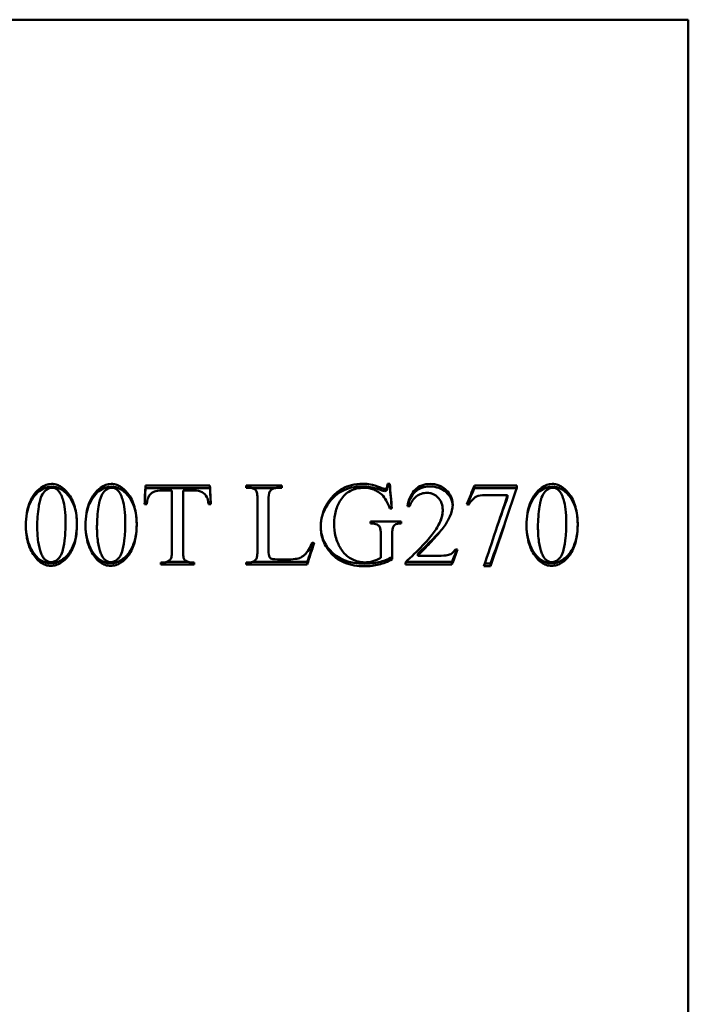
# Model space of a CAD drawing. Header units: millimetres. Extents: x 1682 to 2518, y 991 to 1979.
# Tile 5 of 5: x 2307 to 2518, y 1449 to 1761. Entities that reach past the tile are written whole.
import ezdxf

# ---------------------------------------------------------------- set-up
doc = ezdxf.new("R2010")
doc.units = ezdxf.units.MM
doc.header["$LTSCALE"] = 10
doc.layers.add('Widoczne (ISO)', color=7, linetype='Continuous', lineweight=50)

msp = doc.modelspace()

# ---------------------------------------------------------------- linework, layer by layer
at = {"layer": 'Widoczne (ISO)'}
for p, q in [((2226.5, 1761.15), (2518.5, 1761.15)), ((2518.5, 1441.15), (2518.5, 1761.15)), ((2346.79, 1613.64), (2367.19, 1613.64)), ((2346.79, 1612.86), (2346.79, 1613.64)), ((2346.79, 1612.86), (2367.19, 1612.86)), ((2355.14, 1612.07), (2352.14, 1612.07)), ((2355.14, 1612.07), (2355.14, 1592.98)), ((2358.67, 1592.98), (2358.67, 1612.07)), ((2362.19, 1612.07), (2358.67, 1612.07)), ((2367.19, 1612.86), (2367.19, 1613.64)), ((2378.63, 1613.64), (2389.92, 1613.64)), ((2378.63, 1613.64), (2378.63, 1612.97)), ((2379.57, 1612.97), (2378.63, 1612.97)), ((2380.5, 1612.86), (2388.04, 1612.86)), ((2389.92, 1612.97), (2389.92, 1613.64)), ((2423.4, 1614.21), (2424.07, 1614.21)), ((2423.4, 1613.39), (2423.4, 1614.21)), ((2423.4, 1613.39), (2424.07, 1613.39)), ((2424.07, 1613.39), (2424.07, 1614.21)), ((2450.87, 1612.86), (2450.87, 1613.64)), ((2450.87, 1613.64), (2464.27, 1613.64)), ((2450.87, 1612.86), (2464.24, 1612.86)), ((2464.27, 1612.94), (2464.27, 1613.64)), ((2382.2, 1609.21), (2382.2, 1593.09)), ((2385.74, 1593.11), (2385.74, 1608.81)), ((2461.35, 1610.64), (2454.46, 1610.64)), ((2461.35, 1610.05), (2461.35, 1610.64)), ((2347.19, 1607.79), (2346.5, 1607.79)), ((2367.46, 1607.79), (2366.76, 1607.79)), ((2424.73, 1606.34), (2424.07, 1606.34)), ((2430.38, 1607.09), (2429.71, 1607.09)), ((2417.95, 1602.29), (2427.63, 1602.29)), ((2417.95, 1602.29), (2417.95, 1601.62)), ((2417.95, 1602.22), (2427.63, 1602.22)), ((2425.2, 1600.69), (2425.2, 1600.66)), ((2427.63, 1601.62), (2427.16, 1601.62)), ((2427.63, 1601.62), (2427.63, 1602.29)), ((2421.23, 1597.94), (2421.23, 1590.72)), ((2424.83, 1598.14), (2424.83, 1597.94)), ((2424.83, 1590.29), (2424.83, 1597.94)), ((2444.82, 1593.45), (2445.5, 1593.45)), ((2457.6, 1593.09), (2457.6, 1593.09)), ((2389.6, 1590.25), (2391.41, 1590.25)), ((2432.92, 1592.04), (2432.92, 1591.43)), ((2432.92, 1591.43), (2439.45, 1591.43)), ((2351.61, 1589.33), (2352.48, 1589.33)), ((2351.61, 1589.33), (2351.61, 1588.66)), ((2362.19, 1588.66), (2351.61, 1588.66)), ((2360.35, 1589.44), (2353.45, 1589.44)), ((2361.33, 1589.33), (2362.19, 1589.33)), ((2362.19, 1588.66), (2362.19, 1589.33)), ((2378.63, 1589.33), (2379.57, 1589.33)), ((2378.63, 1589.33), (2378.63, 1588.66)), ((2397.97, 1588.66), (2378.63, 1588.66)), ((2397.97, 1589.44), (2380.49, 1589.44)), ((2397.97, 1589.44), (2397.97, 1588.66)), ((2429, 1589.33), (2429, 1588.66)), ((2443.74, 1588.66), (2429, 1588.66)), ((2443.74, 1589.44), (2429.11, 1589.44)), ((2443.74, 1589.44), (2443.74, 1588.66)), ((2455.94, 1588.15), (2453.87, 1588.15)), ((2455.94, 1588.97), (2454.14, 1588.97)), ((2455.94, 1588.97), (2455.94, 1588.15))]:
    msp.add_line(p, q, dxfattribs=at)
msp.add_ellipse((106.56, 1602.76), major_axis=(2337.41, 4.86), ratio=0.059241, start_param=6.255648, end_param=6.283062, dxfattribs=at)
for points, knots in [([(2308.94, 1601.01), (2308.94, 1602.33), (2309.03, 1603.67), (2309.55, 1606.66), (2309.99, 1607.78), (2310.62, 1609.3), (2311.11, 1610.22), (2312.27, 1611.77), (2312.91, 1612.42), (2313.66, 1612.94)], [-0.9133736, -0.9133736, -0.9133736, -0.9133736, -0.7686927, -0.7686927, -0.5821444, -0.5821444, -0.2738913, -0.2738913, 0, 0, 0, 0]), ([(2308.94, 1601.15), (2308.95, 1603.76), (2309.38, 1606.01), (2311.08, 1609.83), (2312.23, 1611.27), (2313.66, 1612.21)], [0.016786, 0.016786, 0.016786, 0.016786, 1, 1, 2, 2, 2, 2]), ([(2314.84, 1611.8), (2314.35, 1611.24), (2313.99, 1610.54), (2313.28, 1608.67), (2313.1, 1607.47), (2312.72, 1604.86), (2312.55, 1602.7), (2312.55, 1600.54)], [-0.875105, -0.875105, -0.875105, -0.875105, -0.7906515, -0.7906515, -0.6496498, -0.6496498, 0, 0, 0, 0]), ([(2317.09, 1614.15), (2317.56, 1614.15), (2318.03, 1614.09), (2318.96, 1613.84), (2319.4, 1613.66), (2320.77, 1612.88), (2321.58, 1612.09), (2322.25, 1611.23)], [-0.6157738, -0.6157738, -0.6157738, -0.6157738, -0.4732199, -0.4732199, -0.3285587, -0.3285587, 0, 0, 0, 0]), ([(2320.62, 1609.32), (2320.43, 1609.93), (2320.18, 1610.57), (2319.6, 1611.56), (2319.29, 1611.99), (2318.91, 1612.31)], [-0.3461513, -0.3461513, -0.3461513, -0.3461513, -0.1519097, -0.1519097, 0, 0, 0, 0]), ([(2327.83, 1601.01), (2327.83, 1602.33), (2327.92, 1603.67), (2328.45, 1606.66), (2328.88, 1607.78), (2329.51, 1609.3), (2330, 1610.22), (2331.17, 1611.77), (2331.8, 1612.42), (2332.55, 1612.94)], [-0.9133736, -0.9133736, -0.9133736, -0.9133736, -0.7686926, -0.7686926, -0.5821444, -0.5821444, -0.2738913, -0.2738913, 0, 0, 0, 0]), ([(2327.83, 1601.15), (2327.85, 1603.76), (2328.27, 1606.01), (2329.98, 1609.83), (2331.12, 1611.27), (2332.55, 1612.21)], [0.016786, 0.016786, 0.016786, 0.016786, 1, 1, 2, 2, 2, 2]), ([(2333.73, 1611.8), (2333.24, 1611.24), (2332.88, 1610.54), (2332.18, 1608.67), (2331.99, 1607.47), (2331.61, 1604.86), (2331.45, 1602.7), (2331.45, 1600.54)], [-0.875105, -0.875105, -0.875105, -0.875105, -0.7906515, -0.7906515, -0.6496498, -0.6496498, 0, 0, 0, 0]), ([(2335.98, 1614.15), (2336.46, 1614.15), (2336.92, 1614.09), (2337.85, 1613.84), (2338.29, 1613.66), (2339.67, 1612.88), (2340.47, 1612.09), (2341.15, 1611.23)], [-0.6157738, -0.6157738, -0.6157738, -0.6157738, -0.4732199, -0.4732199, -0.3285587, -0.3285587, 0, 0, 0, 0]), ([(2339.51, 1609.32), (2339.32, 1609.93), (2339.07, 1610.57), (2338.5, 1611.56), (2338.19, 1611.99), (2337.8, 1612.31)], [-0.3461513, -0.3461513, -0.3461513, -0.3461513, -0.1519097, -0.1519097, 0, 0, 0, 0]), ([(2346.5, 1607.79), (2346.55, 1608.76), (2346.59, 1609.74), (2346.69, 1611.69), (2346.74, 1612.66), (2346.79, 1613.64)], [-0.5869432, -0.5869432, -0.5869432, -0.5869432, -0.2934716, -0.2934716, 0, 0, 0, 0]), ([(2346.52, 1607.79), (2346.56, 1608.56), (2346.6, 1609.34), (2346.69, 1611.03), (2346.74, 1611.94), (2346.79, 1612.86)], [-0.5087326, -0.5087326, -0.5087326, -0.5087326, -0.2751515, -0.2751515, 0, 0, 0, 0]), ([(2349.64, 1611.8), (2349, 1611.57), (2348.46, 1611.13), (2348.01, 1610.47), (2347.56, 1609.81), (2347.29, 1608.92), (2347.19, 1607.79)], [0, 0, 0, 0, 1, 1, 1, 2, 2, 2, 2]), ([(2366.21, 1609.99), (2365.83, 1610.7), (2365.32, 1611.22), (2364.69, 1611.56), (2364.05, 1611.9), (2363.22, 1612.07), (2362.19, 1612.07)], [0, 0, 0, 0, 1, 1, 1, 2, 2, 2, 2]), ([(2367.19, 1613.64), (2367.23, 1612.66), (2367.28, 1611.69), (2367.37, 1609.74), (2367.41, 1608.76), (2367.46, 1607.79)], [-0.5868472, -0.5868472, -0.5868472, -0.5868472, -0.2934236, -0.2934236, 0, 0, 0, 0]), ([(2367.19, 1612.86), (2367.23, 1611.94), (2367.28, 1611.03), (2367.36, 1609.34), (2367.4, 1608.56), (2367.43, 1607.79)], [-0.5502007, -0.5502007, -0.5502007, -0.5502007, -0.2751003, -0.2751003, -0.0415627, -0.0415627, -0.0415627, -0.0415627]), ([(2382.2, 1609.21), (2382.2, 1609.81), (2382.18, 1610.53), (2382.04, 1611.33), (2381.99, 1611.55), (2381.86, 1611.9), (2381.79, 1612.04), (2381.69, 1612.15)], [-0.2621037, -0.2621037, -0.2621037, -0.2621037, -0.0999427, -0.0999427, -0.0434947, -0.0434947, 0, 0, 0, 0]), ([(2389.92, 1612.97), (2388.59, 1612.98), (2387.66, 1612.86), (2387.12, 1612.6), (2386.59, 1612.34), (2386.23, 1612.01), (2386.03, 1611.62), (2385.83, 1611.23), (2385.74, 1610.29), (2385.74, 1608.81)], [0, 0, 0, 0, 1, 1, 1, 2, 2, 2, 3, 3, 3, 3]), ([(2403.83, 1607.09), (2404.44, 1608.25), (2405.17, 1609.31), (2406.92, 1611.18), (2407.89, 1611.96), (2408.98, 1612.6)], [-0.7688621, -0.7688621, -0.7688621, -0.7688621, -0.3780903, -0.3780903, 0, 0, 0, 0]), ([(2415.82, 1612.9), (2415.07, 1612.9), (2414.31, 1612.83), (2412.89, 1612.52), (2412.23, 1612.28), (2411, 1611.64), (2410.44, 1611.25), (2409.41, 1610.29), (2408.95, 1609.74), (2408.55, 1609.13)], [-0.8603733, -0.8603733, -0.8603733, -0.8603733, -0.6338336, -0.6338336, -0.4237784, -0.4237784, -0.2170422, -0.2170422, 0, 0, 0, 0]), ([(2408.98, 1612.6), (2409.92, 1613.15), (2410.92, 1613.54), (2413.12, 1614.09), (2414.3, 1614.21), (2415.47, 1614.21)], [-0.6796182, -0.6796182, -0.6796182, -0.6796182, -0.3528207, -0.3528207, 0, 0, 0, 0]), ([(2415.47, 1614.21), (2416.39, 1614.21), (2417.21, 1614.13), (2417.96, 1613.98), (2418.7, 1613.83), (2419.75, 1613.51), (2421.11, 1613.01)], [0, 0, 0, 0, 1, 1, 1, 2, 2, 2, 2]), ([(2415.47, 1613.39), (2416.39, 1613.39), (2417.21, 1613.32), (2418.7, 1613.04), (2419.75, 1612.74), (2421.11, 1612.26)], [0, 0, 0, 0, 1, 1, 2, 2, 2, 2]), ([(2421.54, 1610.76), (2421.17, 1611.12), (2420.78, 1611.43), (2419.92, 1611.97), (2419.47, 1612.19), (2417.98, 1612.75), (2416.91, 1612.9), (2415.82, 1612.9)], [-0.6294153, -0.6294153, -0.6294153, -0.6294153, -0.4769758, -0.4769758, -0.3254456, -0.3254456, 0, 0, 0, 0]), ([(2422.5, 1612.62), (2422.73, 1612.62), (2422.93, 1612.73), (2423.09, 1612.94), (2423.26, 1613.16), (2423.36, 1613.58), (2423.4, 1614.21)], [0, 0, 0, 0, 1, 1, 1, 2, 2, 2, 2]), ([(2422.5, 1611.9), (2422.73, 1611.9), (2422.93, 1612), (2423.26, 1612.41), (2423.36, 1612.81), (2423.4, 1613.39)], [0, 0, 0, 0, 1, 1, 2, 2, 2, 2]), ([(2429.71, 1607.09), (2429.85, 1608.09), (2430.09, 1609.09), (2431.02, 1611.2), (2431.65, 1611.91), (2432.7, 1612.92), (2433.4, 1613.37), (2435.04, 1614.01), (2435.93, 1614.15), (2436.84, 1614.15)], [-0.8432193, -0.8432193, -0.8432193, -0.8432193, -0.7056979, -0.7056979, -0.528401, -0.528401, -0.2716248, -0.2716248, 0, 0, 0, 0]), ([(2429.77, 1607.09), (2430.12, 1609.04), (2430.89, 1610.55), (2433.35, 1612.76), (2434.93, 1613.33), (2436.84, 1613.33)], [0.058919, 0.058919, 0.058919, 0.058919, 1, 1, 2, 2, 2, 2]), ([(2436.84, 1614.15), (2437.8, 1614.15), (2438.74, 1614), (2440.75, 1613.23), (2441.5, 1612.61), (2442.57, 1611.59), (2443.1, 1610.89), (2443.63, 1609.69), (2443.75, 1609.3), (2443.93, 1608.46), (2443.97, 1608.03), (2443.97, 1607.6)], [-0.8420061, -0.8420061, -0.8420061, -0.8420061, -0.6998189, -0.6998189, -0.5219096, -0.5219096, -0.2558191, -0.2558191, -0.1295644, -0.1295644, 0, 0, 0, 0]), ([(2436.84, 1613.33), (2438.87, 1613.33), (2440.56, 1612.73), (2443.23, 1610.34), (2443.91, 1608.97), (2443.96, 1607.39)], [0, 0, 0, 0, 1, 1, 1.962445, 1.962445, 1.962445, 1.962445]), ([(2467.33, 1601.01), (2467.33, 1602.33), (2467.43, 1603.67), (2467.95, 1606.66), (2468.38, 1607.78), (2469.01, 1609.3), (2469.51, 1610.22), (2470.67, 1611.77), (2471.3, 1612.42), (2472.05, 1612.94)], [-0.9133735, -0.9133735, -0.9133735, -0.9133735, -0.7686926, -0.7686926, -0.5821444, -0.5821444, -0.2738913, -0.2738913, 0, 0, 0, 0]), ([(2467.33, 1601.15), (2467.35, 1603.76), (2467.78, 1606.01), (2469.48, 1609.83), (2470.62, 1611.27), (2472.05, 1612.21)], [0.016786, 0.016786, 0.016786, 0.016786, 1, 1, 2, 2, 2, 2]), ([(2473.24, 1611.8), (2472.74, 1611.24), (2472.38, 1610.54), (2471.68, 1608.67), (2471.5, 1607.47), (2471.11, 1604.86), (2470.95, 1602.7), (2470.95, 1600.54)], [-0.8751049, -0.8751049, -0.8751049, -0.8751049, -0.7906515, -0.7906515, -0.6496498, -0.6496498, 0, 0, 0, 0]), ([(2475.48, 1614.15), (2475.96, 1614.15), (2476.43, 1614.09), (2477.35, 1613.84), (2477.79, 1613.66), (2479.17, 1612.88), (2479.97, 1612.09), (2480.65, 1611.23)], [-0.6157738, -0.6157738, -0.6157738, -0.6157738, -0.4732199, -0.4732199, -0.3285587, -0.3285587, 0, 0, 0, 0]), ([(2479.02, 1609.32), (2478.82, 1609.93), (2478.57, 1610.57), (2478, 1611.56), (2477.69, 1611.99), (2477.3, 1612.31)], [-0.3461513, -0.3461513, -0.3461513, -0.3461513, -0.1519097, -0.1519097, 0, 0, 0, 0]), ([(2321.5, 1602.19), (2321.5, 1603.49), (2321.44, 1604.83), (2321.15, 1607.19), (2320.94, 1608.28), (2320.62, 1609.32)], [-0.7148698, -0.7148698, -0.7148698, -0.7148698, -0.3245472, -0.3245472, 0, 0, 0, 0]), ([(2322.25, 1611.23), (2323.26, 1609.96), (2323.95, 1608.51), (2324.92, 1605.17), (2325.11, 1603.26), (2325.11, 1601.4)], [-1.046351, -1.046351, -1.046351, -1.046351, -0.560424, -0.560424, 0, 0, 0, 0]), ([(2340.39, 1602.19), (2340.39, 1603.49), (2340.33, 1604.83), (2340.04, 1607.19), (2339.83, 1608.28), (2339.51, 1609.32)], [-0.7148698, -0.7148698, -0.7148698, -0.7148698, -0.3245472, -0.3245472, 0, 0, 0, 0]), ([(2341.15, 1611.23), (2342.15, 1609.96), (2342.84, 1608.51), (2343.81, 1605.17), (2344.01, 1603.26), (2344.01, 1601.4)], [-1.046351, -1.046351, -1.046351, -1.046351, -0.560424, -0.560424, 0, 0, 0, 0]), ([(2408.55, 1609.13), (2407.84, 1608.05), (2407.33, 1606.89), (2406.62, 1604.31), (2406.47, 1602.92), (2406.47, 1601.54)], [-0.8030423, -0.8030423, -0.8030423, -0.8030423, -0.4158962, -0.4158962, 0, 0, 0, 0]), ([(2424.07, 1606.34), (2423.78, 1607.22), (2423.41, 1608.11), (2422.56, 1609.59), (2422.1, 1610.23), (2421.54, 1610.76)], [-0.5126081, -0.5126081, -0.5126081, -0.5126081, -0.2331347, -0.2331347, 0, 0, 0, 0]), ([(2435.88, 1611.34), (2435.28, 1611.34), (2434.69, 1611.25), (2433.43, 1610.84), (2432.91, 1610.51), (2432.06, 1609.88), (2431.64, 1609.44), (2430.9, 1608.36), (2430.61, 1607.74), (2430.38, 1607.09)], [-0.6278595, -0.6278595, -0.6278595, -0.6278595, -0.5209175, -0.5209175, -0.3916357, -0.3916357, -0.2049285, -0.2049285, 0, 0, 0, 0]), ([(2440.82, 1605.91), (2440.82, 1606.66), (2440.71, 1607.4), (2440.12, 1608.95), (2439.65, 1609.5), (2438.9, 1610.29), (2438.37, 1610.68), (2437.47, 1611.08), (2437.17, 1611.18), (2436.53, 1611.3), (2436.21, 1611.34), (2435.88, 1611.34)], [-0.6275107, -0.6275107, -0.6275107, -0.6275107, -0.5217877, -0.5217877, -0.394256, -0.394256, -0.1940315, -0.1940315, -0.098474, -0.098474, 0, 0, 0, 0]), ([(2451.5, 1610.15), (2450.98, 1609.86), (2450.51, 1609.5), (2449.67, 1608.61), (2449.31, 1608.08), (2449.01, 1607.52)], [-0.3698199, -0.3698199, -0.3698199, -0.3698199, -0.1905233, -0.1905233, 0, 0, 0, 0]), ([(2479.89, 1602.19), (2479.89, 1603.49), (2479.83, 1604.83), (2479.54, 1607.19), (2479.34, 1608.28), (2479.02, 1609.32)], [-0.7148698, -0.7148698, -0.7148698, -0.7148698, -0.3245472, -0.3245472, 0, 0, 0, 0]), ([(2480.65, 1611.23), (2481.65, 1609.96), (2482.34, 1608.51), (2483.32, 1605.17), (2483.51, 1603.26), (2483.51, 1601.4)], [-1.046351, -1.046351, -1.046351, -1.046351, -0.560424, -0.560424, 0, 0, 0, 0]), ([(2402.24, 1600.76), (2402.24, 1601.86), (2402.37, 1602.94), (2402.91, 1605.08), (2403.31, 1606.11), (2403.83, 1607.09)], [-0.6625063, -0.6625063, -0.6625063, -0.6625063, -0.3338565, -0.3338565, 0, 0, 0, 0]), ([(2429, 1589.33), (2430.87, 1591.04), (2432.81, 1592.89), (2436.19, 1596.46), (2437.33, 1597.85), (2438.95, 1600.14), (2439.67, 1601.36), (2440.56, 1603.68), (2440.82, 1604.78), (2440.82, 1605.91)], [-1.637857, -1.637857, -1.637857, -1.637857, -1.179854, -1.179854, -0.746316, -0.746316, -0.337818, -0.337818, 0, 0, 0, 0]), ([(2443.09, 1603.81), (2442.6, 1602.73), (2441.97, 1601.7), (2440.5, 1599.59), (2439.59, 1598.5), (2438.66, 1597.47)], [-0.770881, -0.770881, -0.770881, -0.770881, -0.4167522, -0.4167522, 0, 0, 0, 0]), ([(2310.94, 1592.45), (2310.25, 1593.68), (2309.76, 1594.99), (2309.08, 1597.88), (2308.94, 1599.45), (2308.94, 1601.01)], [-0.8904534, -0.8904534, -0.8904534, -0.8904534, -0.4675189, -0.4675189, 0, 0, 0, 0]), ([(2312.55, 1600.54), (2312.55, 1598.99), (2312.64, 1597.39), (2313.06, 1594.6), (2313.36, 1593.32), (2313.82, 1592.13)], [-0.8485378, -0.8485378, -0.8485378, -0.8485378, -0.3835048, -0.3835048, 0, 0, 0, 0]), ([(2325.11, 1601.4), (2325.11, 1599.32), (2324.9, 1597.18), (2323.81, 1593.65), (2323.13, 1592.34), (2321.79, 1590.51), (2321.07, 1589.82), (2319.59, 1588.92), (2319.05, 1588.66), (2317.97, 1588.32), (2317.44, 1588.24), (2316.9, 1588.24)], [-1.524579, -1.524579, -1.524579, -1.524579, -1.051679, -1.051679, -0.680454, -0.680454, -0.340463, -0.340463, -0.161347, -0.161347, 0, 0, 0, 0]), ([(2325.11, 1601.15), (2325.09, 1598.53), (2324.67, 1596.3), (2323.02, 1592.55), (2321.96, 1591.17), (2319.37, 1589.47), (2318.12, 1589.04), (2316.9, 1589.04)], [0.028289, 0.028289, 0.028289, 0.028289, 1, 1, 2, 2, 3, 3, 3, 3]), ([(2320.64, 1593.27), (2320.97, 1594.48), (2321.16, 1595.83), (2321.45, 1598.75), (2321.5, 1600.51), (2321.5, 1602.19)], [-0.8838099, -0.8838099, -0.8838099, -0.8838099, -0.505139, -0.505139, 0, 0, 0, 0]), ([(2329.83, 1592.45), (2329.14, 1593.68), (2328.65, 1594.99), (2327.98, 1597.88), (2327.83, 1599.45), (2327.83, 1601.01)], [-0.8904534, -0.8904534, -0.8904534, -0.8904534, -0.4675189, -0.4675189, 0, 0, 0, 0]), ([(2331.45, 1600.54), (2331.45, 1598.99), (2331.53, 1597.39), (2331.95, 1594.6), (2332.25, 1593.32), (2332.71, 1592.13)], [-0.8485378, -0.8485378, -0.8485378, -0.8485378, -0.3835048, -0.3835048, 0, 0, 0, 0]), ([(2344.01, 1601.4), (2344.01, 1599.32), (2343.79, 1597.18), (2342.7, 1593.65), (2342.02, 1592.34), (2340.69, 1590.51), (2339.97, 1589.82), (2338.49, 1588.92), (2337.94, 1588.66), (2336.86, 1588.32), (2336.33, 1588.24), (2335.8, 1588.24)], [-1.524579, -1.524579, -1.524579, -1.524579, -1.051679, -1.051679, -0.680454, -0.680454, -0.340463, -0.340463, -0.161347, -0.161347, 0, 0, 0, 0]), ([(2344.01, 1601.15), (2343.98, 1598.53), (2343.56, 1596.3), (2341.91, 1592.55), (2340.85, 1591.17), (2338.26, 1589.47), (2337.01, 1589.04), (2335.8, 1589.04)], [0.028289, 0.028289, 0.028289, 0.028289, 1, 1, 2, 2, 3, 3, 3, 3]), ([(2339.53, 1593.27), (2339.86, 1594.48), (2340.06, 1595.83), (2340.34, 1598.75), (2340.39, 1600.51), (2340.39, 1602.19)], [-0.8838099, -0.8838099, -0.8838099, -0.8838099, -0.505139, -0.505139, 0, 0, 0, 0]), ([(2405.06, 1592.72), (2404.14, 1593.85), (2403.42, 1595.1), (2402.46, 1597.86), (2402.24, 1599.29), (2402.24, 1600.76)], [-0.8775172, -0.8775172, -0.8775172, -0.8775172, -0.440317, -0.440317, 0, 0, 0, 0]), ([(2406.47, 1601.54), (2406.47, 1600.19), (2406.61, 1598.86), (2407.34, 1595.99), (2407.9, 1594.82), (2408.67, 1593.48), (2409.03, 1592.95), (2410.09, 1591.69), (2410.93, 1590.95), (2412.78, 1590), (2413.42, 1589.75), (2414.74, 1589.42), (2415.4, 1589.33), (2416.07, 1589.33)], [-1.762737, -1.762737, -1.762737, -1.762737, -1.455747, -1.455747, -1.086084, -1.086084, -0.823412, -0.823412, -0.408537, -0.408537, -0.200309, -0.200309, 0, 0, 0, 0]), ([(2421.23, 1597.94), (2421.23, 1599.21), (2421.14, 1600.04), (2420.95, 1600.42), (2420.76, 1600.81), (2420.46, 1601.11), (2420.06, 1601.31), (2419.66, 1601.52), (2418.95, 1601.62), (2417.95, 1601.62)], [0, 0, 0, 0, 1, 1, 1, 2, 2, 2, 3, 3, 3, 3]), ([(2421.23, 1598.14), (2421.23, 1599.33), (2421.14, 1600.11), (2420.8, 1600.75), (2420.6, 1600.97), (2420.33, 1601.15)], [0, 0, 0, 0, 1, 1, 1.759385, 1.759385, 1.759385, 1.759385]), ([(2469.33, 1592.45), (2468.64, 1593.68), (2468.15, 1594.99), (2467.48, 1597.88), (2467.33, 1599.45), (2467.33, 1601.01)], [-0.8904534, -0.8904534, -0.8904534, -0.8904534, -0.4675189, -0.4675189, 0, 0, 0, 0]), ([(2470.95, 1600.54), (2470.95, 1598.99), (2471.03, 1597.39), (2471.45, 1594.6), (2471.75, 1593.32), (2472.21, 1592.13)], [-0.8485378, -0.8485378, -0.8485378, -0.8485378, -0.3835048, -0.3835048, 0, 0, 0, 0]), ([(2483.51, 1601.4), (2483.51, 1599.32), (2483.3, 1597.18), (2482.2, 1593.65), (2481.52, 1592.34), (2480.19, 1590.51), (2479.47, 1589.82), (2477.99, 1588.92), (2477.45, 1588.66), (2476.36, 1588.32), (2475.84, 1588.24), (2475.3, 1588.24)], [-1.52458, -1.52458, -1.52458, -1.52458, -1.051679, -1.051679, -0.680454, -0.680454, -0.340463, -0.340463, -0.161347, -0.161347, 0, 0, 0, 0]), ([(2483.51, 1601.15), (2483.48, 1598.53), (2483.07, 1596.3), (2481.42, 1592.55), (2480.35, 1591.17), (2477.76, 1589.47), (2476.51, 1589.04), (2475.3, 1589.04)], [0.028289, 0.028289, 0.028289, 0.028289, 1, 1, 2, 2, 3, 3, 3, 3]), ([(2479.04, 1593.27), (2479.36, 1594.48), (2479.56, 1595.83), (2479.84, 1598.75), (2479.89, 1600.51), (2479.89, 1602.19)], [-0.8838099, -0.8838099, -0.8838099, -0.8838099, -0.505139, -0.505139, 0, 0, 0, 0]), ([(2438.66, 1597.47), (2437.38, 1596.09), (2436.11, 1594.71), (2434.53, 1593.05), (2434.1, 1592.6), (2433.48, 1591.97), (2433.16, 1591.65), (2432.92, 1591.43)], [-0.7897453, -0.7897453, -0.7897453, -0.7897453, -0.2697733, -0.2697733, -0.0984679, -0.0984679, 0, 0, 0, 0]), ([(2316.96, 1589.4), (2317.16, 1589.4), (2317.35, 1589.42), (2317.75, 1589.52), (2317.94, 1589.59), (2318.58, 1589.91), (2318.93, 1590.2), (2319.36, 1590.56), (2319.62, 1590.9), (2320.21, 1591.87), (2320.46, 1592.58), (2320.64, 1593.27)], [-0.4115298, -0.4115298, -0.4115298, -0.4115298, -0.396372, -0.396372, -0.3801167, -0.3801167, -0.3408728, -0.3408728, -0.2127688, -0.2127688, 0, 0, 0, 0]), ([(2335.86, 1589.4), (2336.05, 1589.4), (2336.25, 1589.42), (2336.64, 1589.52), (2336.83, 1589.59), (2337.48, 1589.91), (2337.82, 1590.2), (2338.25, 1590.56), (2338.52, 1590.9), (2339.1, 1591.87), (2339.35, 1592.58), (2339.53, 1593.27)], [-0.4115298, -0.4115298, -0.4115298, -0.4115298, -0.396372, -0.396372, -0.3801167, -0.3801167, -0.3408728, -0.3408728, -0.2127688, -0.2127688, 0, 0, 0, 0]), ([(2381.81, 1590.37), (2381.89, 1590.48), (2381.94, 1590.62), (2382.04, 1590.94), (2382.08, 1591.15), (2382.18, 1591.88), (2382.2, 1592.54), (2382.2, 1593.09)], [-0.2655128, -0.2655128, -0.2655128, -0.2655128, -0.2220251, -0.2220251, -0.1646858, -0.1646858, 0, 0, 0, 0]), ([(2391.41, 1590.25), (2392.28, 1590.25), (2393.29, 1590.28), (2394.97, 1590.5), (2395.42, 1590.65), (2396.06, 1590.94), (2396.32, 1591.09), (2396.86, 1591.47), (2397.13, 1591.7), (2397.68, 1592.27), (2398.03, 1592.68), (2398.84, 1594.07), (2399.2, 1594.84), (2399.5, 1595.58)], [-1.315913, -1.315913, -1.315913, -1.315913, -1.074678, -1.074678, -0.846168, -0.846168, -0.678633, -0.678633, -0.481851, -0.481851, -0.237958, -0.237958, 0, 0, 0, 0]), ([(2439.45, 1591.43), (2440.79, 1591.43), (2441.72, 1591.48), (2442.25, 1591.58), (2442.78, 1591.67), (2443.26, 1591.87), (2443.69, 1592.18), (2444.12, 1592.48), (2444.5, 1592.91), (2444.82, 1593.45)], [0, 0, 0, 0, 1, 1, 1, 2, 2, 2, 3, 3, 3, 3]), ([(2475.36, 1589.4), (2475.55, 1589.4), (2475.75, 1589.42), (2476.14, 1589.52), (2476.34, 1589.59), (2476.98, 1589.91), (2477.32, 1590.2), (2477.75, 1590.56), (2478.02, 1590.9), (2478.6, 1591.87), (2478.86, 1592.58), (2479.04, 1593.27)], [-0.4115298, -0.4115298, -0.4115298, -0.4115298, -0.396372, -0.396372, -0.3801167, -0.3801167, -0.3408728, -0.3408728, -0.2127688, -0.2127688, 0, 0, 0, 0]), ([(2316.9, 1588.24), (2316.32, 1588.24), (2315.75, 1588.32), (2314.63, 1588.68), (2314.11, 1588.95), (2313.1, 1589.66), (2312.63, 1590.11), (2311.73, 1591.17), (2311.31, 1591.81), (2310.94, 1592.45)], [-0.7703156, -0.7703156, -0.7703156, -0.7703156, -0.5949979, -0.5949979, -0.4177774, -0.4177774, -0.2235726, -0.2235726, 0, 0, 0, 0]), ([(2313.82, 1592.13), (2313.98, 1591.71), (2314.17, 1591.3), (2314.62, 1590.62), (2314.85, 1590.32), (2315.39, 1589.86), (2315.67, 1589.68), (2316.3, 1589.45), (2316.63, 1589.4), (2316.96, 1589.4)], [-0.4467656, -0.4467656, -0.4467656, -0.4467656, -0.3137613, -0.3137613, -0.2015213, -0.2015213, -0.1007447, -0.1007447, 0, 0, 0, 0]), ([(2335.8, 1588.24), (2335.21, 1588.24), (2334.64, 1588.32), (2333.52, 1588.68), (2333, 1588.95), (2331.99, 1589.66), (2331.52, 1590.11), (2330.62, 1591.17), (2330.2, 1591.81), (2329.83, 1592.45)], [-0.7703156, -0.7703156, -0.7703156, -0.7703156, -0.5949979, -0.5949979, -0.4177774, -0.4177774, -0.2235726, -0.2235726, 0, 0, 0, 0]), ([(2332.71, 1592.13), (2332.87, 1591.71), (2333.07, 1591.3), (2333.51, 1590.62), (2333.75, 1590.32), (2334.28, 1589.86), (2334.57, 1589.68), (2335.19, 1589.45), (2335.52, 1589.4), (2335.86, 1589.4)], [-0.4467656, -0.4467656, -0.4467656, -0.4467656, -0.3137613, -0.3137613, -0.2015213, -0.2015213, -0.1007447, -0.1007447, 0, 0, 0, 0]), ([(2354.73, 1590.29), (2354.81, 1590.41), (2354.87, 1590.55), (2354.97, 1590.87), (2355.01, 1591.07), (2355.12, 1591.8), (2355.14, 1592.44), (2355.14, 1592.98)], [-0.2618871, -0.2618871, -0.2618871, -0.2618871, -0.2204869, -0.2204869, -0.1629374, -0.1629374, 0, 0, 0, 0]), ([(2358.67, 1592.98), (2358.67, 1592.4), (2358.7, 1591.69), (2358.83, 1590.91), (2358.88, 1590.69), (2359, 1590.36), (2359.07, 1590.22), (2359.16, 1590.11)], [-0.2553111, -0.2553111, -0.2553111, -0.2553111, -0.0969001, -0.0969001, -0.0420205, -0.0420205, 0, 0, 0, 0]), ([(2386.02, 1591.01), (2386.17, 1590.75), (2386.4, 1590.56), (2386.71, 1590.43), (2387.01, 1590.31), (2387.98, 1590.25), (2389.6, 1590.25)], [0, 0, 0, 0, 1, 1, 1, 2, 2, 2, 2]), ([(2416.07, 1588.09), (2413.89, 1588.09), (2411.7, 1588.41), (2408.79, 1589.63), (2407.94, 1590.11), (2406.37, 1591.28), (2405.67, 1591.96), (2405.06, 1592.72)], [-1.24147, -1.24147, -1.24147, -1.24147, -0.587924, -0.587924, -0.293911, -0.293911, 0, 0, 0, 0]), ([(2424.83, 1590.97), (2423.41, 1590.26), (2422.02, 1589.74), (2419.27, 1589.07), (2417.74, 1588.91), (2416.07, 1588.91)], [0, 0, 0, 0, 1, 1, 2, 2, 2, 2]), ([(2416.07, 1589.33), (2416.99, 1589.33), (2417.88, 1589.45), (2418.74, 1589.68), (2419.6, 1589.91), (2420.43, 1590.26), (2421.23, 1590.72)], [0, 0, 0, 0, 1, 1, 1, 2, 2, 2, 2]), ([(2424.83, 1590.29), (2423.41, 1589.53), (2422.02, 1588.97), (2420.64, 1588.62), (2419.27, 1588.27), (2417.74, 1588.09), (2416.07, 1588.09)], [0, 0, 0, 0, 1, 1, 1, 2, 2, 2, 2]), ([(2475.3, 1588.24), (2474.71, 1588.24), (2474.14, 1588.32), (2473.02, 1588.68), (2472.5, 1588.95), (2471.49, 1589.66), (2471.02, 1590.11), (2470.12, 1591.17), (2469.7, 1591.81), (2469.33, 1592.45)], [-0.7703156, -0.7703156, -0.7703156, -0.7703156, -0.5949979, -0.5949979, -0.4177774, -0.4177774, -0.2235726, -0.2235726, 0, 0, 0, 0]), ([(2472.21, 1592.13), (2472.37, 1591.71), (2472.57, 1591.3), (2473.01, 1590.62), (2473.25, 1590.32), (2473.78, 1589.86), (2474.07, 1589.68), (2474.7, 1589.45), (2475.02, 1589.4), (2475.36, 1589.4)], [-0.4467656, -0.4467656, -0.4467656, -0.4467656, -0.3137613, -0.3137613, -0.2015213, -0.2015213, -0.1007447, -0.1007447, 0, 0, 0, 0])]:
    msp.add_open_spline(points, degree=3, knots=knots, dxfattribs=at)
for points in [[(2313.66, 1612.94), (2314.76, 1613.75), (2315.9, 1614.15), (2317.09, 1614.15)], [(2313.66, 1612.21), (2314.76, 1612.96), (2315.9, 1613.33), (2317.09, 1613.33)], [(2317.07, 1612.92), (2316.24, 1612.92), (2315.49, 1612.55), (2314.84, 1611.8)], [(2318.91, 1612.31), (2318.4, 1612.72), (2317.79, 1612.92), (2317.07, 1612.92)], [(2317.09, 1613.33), (2319.01, 1613.33), (2320.73, 1612.42), (2322.25, 1610.6)], [(2319.86, 1612.63), (2319.86, 1612.63), (2319.86, 1612.63), (2319.86, 1612.63)], [(2332.55, 1612.94), (2333.65, 1613.75), (2334.8, 1614.15), (2335.98, 1614.15)], [(2332.55, 1612.21), (2333.65, 1612.96), (2334.8, 1613.33), (2335.98, 1613.33)], [(2335.96, 1612.92), (2335.13, 1612.92), (2334.39, 1612.55), (2333.73, 1611.8)], [(2337.8, 1612.31), (2337.29, 1612.72), (2336.68, 1612.92), (2335.96, 1612.92)], [(2335.98, 1613.33), (2337.9, 1613.33), (2339.62, 1612.42), (2341.15, 1610.6)], [(2352.14, 1612.07), (2350.97, 1612.07), (2350.13, 1611.98), (2349.64, 1611.8)], [(2381.69, 1612.15), (2381.21, 1612.69), (2380.51, 1612.97), (2379.57, 1612.97)], [(2403.83, 1606.72), (2405.08, 1608.97), (2406.8, 1610.69), (2408.98, 1611.88)], [(2408.98, 1611.88), (2410.82, 1612.89), (2412.98, 1613.39), (2415.47, 1613.39)], [(2413.16, 1613.23), (2413.16, 1613.23), (2413.16, 1613.23), (2413.16, 1613.23)], [(2413.62, 1613.29), (2413.62, 1613.29), (2413.62, 1613.29), (2413.62, 1613.29)], [(2421.11, 1613.01), (2421.81, 1612.75), (2422.27, 1612.62), (2422.5, 1612.62)], [(2421.11, 1612.26), (2421.81, 1612.02), (2422.27, 1611.9), (2422.5, 1611.9)], [(2424.07, 1614.21), (2424.29, 1611.59), (2424.51, 1608.96), (2424.73, 1606.34)], [(2424.07, 1613.39), (2424.28, 1611.04), (2424.49, 1608.69), (2424.7, 1606.34)], [(2448.48, 1607.72), (2449.28, 1609.7), (2450.07, 1611.67), (2450.87, 1613.64)], [(2448.63, 1607.67), (2449.38, 1609.4), (2450.12, 1611.13), (2450.87, 1612.86)], [(2464.27, 1612.94), (2461.49, 1604.7), (2458.71, 1596.4), (2455.94, 1588.15)], [(2472.05, 1612.94), (2473.15, 1613.75), (2474.3, 1614.15), (2475.48, 1614.15)], [(2472.05, 1612.21), (2473.15, 1612.96), (2474.3, 1613.33), (2475.48, 1613.33)], [(2475.46, 1612.92), (2474.63, 1612.92), (2473.89, 1612.55), (2473.24, 1611.8)], [(2477.3, 1612.31), (2476.8, 1612.72), (2476.18, 1612.92), (2475.46, 1612.92)], [(2475.48, 1613.33), (2477.4, 1613.33), (2479.12, 1612.42), (2480.65, 1610.6)], [(2322.25, 1610.6), (2324.16, 1608.34), (2325.11, 1605.27), (2325.11, 1601.4)], [(2340.74, 1611.06), (2340.74, 1611.06), (2340.74, 1611.06), (2340.74, 1611.06)], [(2341.15, 1610.6), (2343.05, 1608.34), (2344, 1605.27), (2344.01, 1601.4)], [(2366.76, 1607.79), (2366.62, 1608.81), (2366.44, 1609.54), (2366.21, 1609.99)], [(2407.2, 1610.71), (2407.2, 1610.71), (2407.2, 1610.71), (2407.2, 1610.71)], [(2454.46, 1610.64), (2453.08, 1610.64), (2452.09, 1610.48), (2451.5, 1610.15)], [(2453.87, 1588.15), (2456.36, 1595.63), (2458.86, 1603.15), (2461.35, 1610.64)], [(2458.19, 1601.15), (2459.25, 1604.12), (2460.3, 1607.09), (2461.35, 1610.05)], [(2480.65, 1610.6), (2482.55, 1608.34), (2483.51, 1605.27), (2483.51, 1601.4)], [(2402.24, 1601.15), (2402.3, 1603.09), (2402.83, 1604.94), (2403.83, 1606.72)], [(2439.48, 1601.15), (2440.37, 1602.74), (2440.82, 1604.22), (2440.82, 1605.61)], [(2440.82, 1605.61), (2440.82, 1605.66), (2440.82, 1605.71), (2440.82, 1605.76)], [(2449.01, 1607.52), (2448.83, 1607.59), (2448.66, 1607.66), (2448.48, 1607.72)], [(2310.94, 1593), (2309.61, 1595.21), (2308.94, 1597.88), (2308.94, 1601.01)], [(2312.56, 1601.15), (2312.55, 1600.96), (2312.55, 1600.77), (2312.55, 1600.58)], [(2312.55, 1600.58), (2312.55, 1600.57), (2312.55, 1600.56), (2312.55, 1600.56)], [(2321.49, 1601.15), (2321.5, 1601.47), (2321.5, 1601.79), (2321.5, 1602.13)], [(2321.5, 1602.13), (2321.5, 1602.14), (2321.5, 1602.14), (2321.5, 1602.15)], [(2329.83, 1593), (2328.5, 1595.21), (2327.83, 1597.88), (2327.83, 1601.01)], [(2331.45, 1601.15), (2331.45, 1600.96), (2331.45, 1600.77), (2331.45, 1600.58)], [(2331.45, 1600.58), (2331.45, 1600.57), (2331.45, 1600.56), (2331.45, 1600.56)], [(2340.38, 1601.15), (2340.39, 1601.47), (2340.39, 1601.79), (2340.39, 1602.13)], [(2340.39, 1602.13), (2340.39, 1602.14), (2340.39, 1602.14), (2340.39, 1602.15)], [(2405.06, 1593.25), (2403.18, 1595.42), (2402.24, 1597.93), (2402.24, 1600.77)], [(2406.47, 1601.53), (2406.47, 1601.52), (2406.47, 1601.52), (2406.47, 1601.51)], [(2406.47, 1601.51), (2406.47, 1601.39), (2406.47, 1601.27), (2406.47, 1601.15)], [(2425.2, 1600.69), (2424.95, 1600.26), (2424.83, 1599.41), (2424.83, 1598.14)], [(2425.2, 1600.66), (2424.95, 1600.2), (2424.83, 1599.29), (2424.83, 1597.94)], [(2427.16, 1601.62), (2426.2, 1601.62), (2425.55, 1601.3), (2425.2, 1600.66)], [(2425.6, 1601.15), (2425.44, 1601.02), (2425.3, 1600.87), (2425.2, 1600.69)], [(2441.58, 1601.15), (2440.79, 1600.04), (2439.81, 1598.89), (2438.66, 1597.7)], [(2460.3, 1601.15), (2458.85, 1597.08), (2457.39, 1593.02), (2455.94, 1588.97)], [(2469.33, 1593), (2468, 1595.21), (2467.33, 1597.88), (2467.33, 1601.01)], [(2470.95, 1601.15), (2470.95, 1600.96), (2470.95, 1600.77), (2470.95, 1600.58)], [(2470.95, 1600.58), (2470.95, 1600.57), (2470.95, 1600.56), (2470.95, 1600.56)], [(2479.89, 1602.13), (2479.89, 1602.14), (2479.89, 1602.14), (2479.89, 1602.15)], [(2479.89, 1601.15), (2479.89, 1601.47), (2479.89, 1601.79), (2479.89, 1602.13)], [(2438.66, 1597.7), (2435.59, 1594.58), (2433.68, 1592.69), (2432.92, 1592.04)], [(2385.74, 1593.11), (2385.74, 1592.09), (2385.83, 1591.39), (2386.02, 1591.01)], [(2400, 1595.48), (2399.32, 1593.46), (2398.65, 1591.45), (2397.97, 1589.44)], [(2400.11, 1595.45), (2399.4, 1593.19), (2398.68, 1590.92), (2397.97, 1588.66)], [(2399.5, 1595.58), (2399.71, 1595.53), (2399.91, 1595.49), (2400.11, 1595.45)], [(2416.07, 1588.91), (2411.23, 1588.91), (2407.56, 1590.35), (2405.06, 1593.25)], [(2445.31, 1593.45), (2444.79, 1592.12), (2444.26, 1590.78), (2443.74, 1589.44)], [(2445.5, 1593.45), (2444.91, 1591.85), (2444.33, 1590.26), (2443.74, 1588.66)], [(2316.9, 1589.04), (2314.52, 1589.04), (2312.53, 1590.36), (2310.94, 1593)], [(2312.88, 1590.6), (2312.88, 1590.6), (2312.88, 1590.6), (2312.88, 1590.6)], [(2313.16, 1590.37), (2313.16, 1590.37), (2313.16, 1590.37), (2313.16, 1590.37)], [(2335.8, 1589.04), (2333.41, 1589.04), (2331.43, 1590.36), (2329.83, 1593)], [(2352.48, 1589.33), (2353.55, 1589.33), (2354.29, 1589.65), (2354.73, 1590.29)], [(2359.16, 1590.11), (2359.64, 1589.59), (2360.36, 1589.33), (2361.33, 1589.33)], [(2379.57, 1589.33), (2380.62, 1589.33), (2381.36, 1589.68), (2381.81, 1590.37)], [(2475.3, 1589.04), (2472.92, 1589.04), (2470.93, 1590.36), (2469.33, 1593)], [(2332.75, 1589.89), (2332.75, 1589.89), (2332.75, 1589.89), (2332.75, 1589.89)], [(2333, 1589.74), (2333, 1589.74), (2333, 1589.74), (2333, 1589.74)]]:
    msp.add_open_spline(points, degree=3, dxfattribs=at)

doc.saveas('drawing.dxf')
